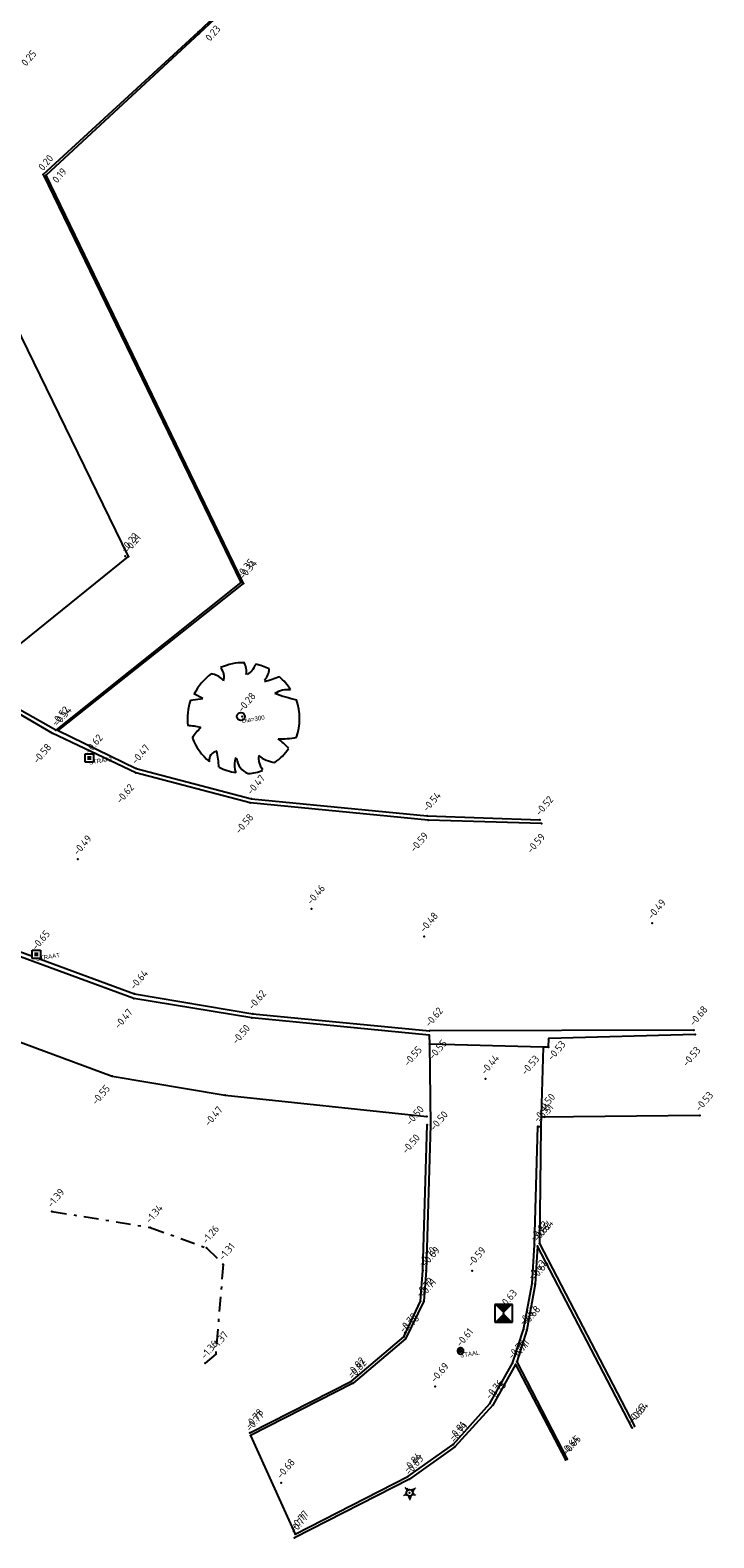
# Model space of a CAD drawing. Header units: metres. Extents: x 132524 to 133518, y 502723 to 503192.
# Tile 4 of 10: x 132712 to 132735, y 502784 to 502835. Entities that reach past the tile are written whole.
import ezdxf

# ---------------------------------------------------------------- set-up
doc = ezdxf.new("R2010")
doc.units = ezdxf.units.M
doc.linetypes.add('DASHDOT', pattern=[1, 0.5, -0.25, 0, -0.25])
for name, color, linetype in [('AKB', 254, 'Continuous'), ('D_BOOM', 3, 'Continuous'), ('D_KOLKSTRAAT', 7, 'Continuous'), ('D_PAAL', 2, 'Continuous'), ('KLINKER', 22, 'Continuous'), ('P_AKB', 254, 'Continuous'), ('P_BOOM', 3, 'Continuous'), ('P_HARTWEG', 253, 'Continuous'), ('P_INSPECTIEPUT', 1, 'Continuous'), ('P_KLINKER', 22, 'Continuous'), ('P_KOLK', 7, 'Continuous'), ('P_KOLKSTRAAT', 7, 'Continuous'), ('P_LICHTMAST', 2, 'Continuous'), ('P_PAAL', 2, 'Continuous'), ('P_TEEN TALUD', 3, 'Continuous'), ('P_TEGEL', 6, 'Continuous'), ('TEEN TALUD', 3, 'Continuous'), ('TEGEL', 6, 'Continuous'), ('Z_AKB', 254, 'Continuous'), ('Z_BOOM', 3, 'Continuous'), ('Z_HARTWEG', 253, 'Continuous'), ('Z_INSPECTIEPUT', 1, 'Continuous'), ('Z_KLINKER', 22, 'Continuous'), ('Z_KOLKSTRAAT', 7, 'Continuous'), ('Z_PAAL', 2, 'Continuous'), ('Z_TEEN TALUD', 3, 'Continuous'), ('Z_TEGEL', 6, 'Continuous')]:
    doc.layers.add(name, color=color, linetype=linetype)
doc.styles.add('DESCRIPTION', font='MSURVEY.SHX', dxfattribs={"height": 0.15})
doc.styles.add('NLCS-ISO-M200-T18', font='NLCS-ISO.ttf', dxfattribs={"height": 0.36})

# ---------------------------------------------------------------- blocks, each defined once
blk = doc.blocks.new('TREE5')
for p, q in [((-5.82, 1.84), (-4.43, 2)), ((-5.45, 2.55), (-5.45, 2.55)), ((-4.43, 2), (-5.45, 2.55))]:
    blk.add_line(p, q)
blk.add_circle((-0.14, -0.02), 0.451)
for centre, radius, start, end in [((0.17, -0.24), 6.29, 89.3321, 114.3856), ((-3.58, 4.44), 1.54, 343.6555, 39.76), ((-1.8, 5.03), 2.28, 352.0775, 26.6128), ((-0.73, 6.68), 2.38, 304.1868, 338.5411), ((0.17, -0.24), 6.27, 62.8767, 77.7021), ((1.21, 5.35), 1.82, 315.8454, 359.7651), ((0.17, -0.24), 6.22, 126.0751, 153.6245), ((-3.93, 2.18), 2.65, 48.5203, 80.5151), ((-2.62, 22.51), 19.28, 285.4397, 290.7099), ((0.17, -0.24), 6.18, 31.4098, 49.4752), ((0.17, -0.24), 6.34, 160.8426, 187.275), ((5.13, 0.24), 2.76, 83.5323, 121.6544), ((11.59, 24.42), 23.21, 250.0865, 256.3451), ((0.17, -0.24), 6.3, 340.3307, 19.43), ((-6.94, -11.4), 10.4, 77.3728, 85.4649), ((0.21, -6.18), 6.93, 134.7782, 147.3315), ((0.17, -0.24), 6.19, 200.8103, 231.4392), ((4.49, 5.21), 7.74, 266.7455, 282.0146), ((0.26, -7.73), 6.44, 39.6536, 53.993), ((-2.7, -4.95), 1.03, 97.741, 188.8107), ((-15.69, -6.41), 13.08, 2.9465, 10.9238), ((1.74, -5.5), 2.6, 160.6009, 199.3991), ((1.45, -4.49), 2.1, 186.1912, 248.4952), ((3.76, -4.72), 1.93, 170.6314, 220.6278), ((4.11, -1.67), 3.55, 230.4582, 263.1093), ((0.17, -0.24), 6.07, 305.394, 326.2464), ((0.17, -0.24), 6.16, 243.1498, 261.8356), ((0.17, -0.24), 6.23, 274.7236, 290.3277)]:
    blk.add_arc(centre, radius, start, end)
blk = doc.blocks.new('ICI_DIP_WIPEOUT')
blk.add_wipeout([(-4, 4), (4, 4), (4, -4), (-4, -4)])
for p, q in [((-4, -4), (-4, 4)), ((-4, 4), (4, 4)), ((4, 4), (4, -4)), ((4, -4), (-4, -4))]:
    blk.add_line(p, q)
blk.add_solid([(-2, 2), (2, 2), (-2, -2), (2, -2)])
blk = doc.blocks.new('ICI_FSWP')
for p, q in [((-4.9625, 4.9625), (-4.9625, -4.9625)), ((4.9625, 4.9625), (-4.9625, 4.9625)), ((4.9625, -4.9625), (4.9625, 4.9625)), ((-4.9625, -4.9625), (4.9625, -4.9625))]:
    blk.add_line(p, q)
blk.add_solid([(-4.9625, 4.9625), (4.9625, 4.9625), (4.9625, -4.9625), (-4.9625, -4.9625)])
blk = doc.blocks.new('ICI_FSCP_WIPEOUT')
blk.add_wipeout([(0, 6.9), (-0.3, 6.9), (-0.7, 6.9), (-1, 6.9), (-1.4, 6.8), (-1.7, 6.7), (-2, 6.6), (-2.3, 6.5), (-2.7, 6.4), (-3, 6.3), (-3.3, 6.1), (-3.6, 6), (-3.9, 5.8), (-4.1, 5.6), (-4.4, 5.4), (-4.7, 5.1), (-4.9, 4.9), (-5.1, 4.7), (-5.4, 4.4), (-5.6, 4.1), (-5.8, 3.9), (-6, 3.6), (-6.1, 3.3), (-6.3, 3), (-6.4, 2.7), (-6.5, 2.3), (-6.6, 2), (-6.7, 1.7), (-6.8, 1.4), (-6.9, 1), (-6.9, 0.7), (-6.9, 0.3), (-6.9, 0), (-6.9, -0.3), (-6.9, -0.7), (-6.9, -1), (-6.8, -1.4), (-6.7, -1.7), (-6.6, -2), (-6.5, -2.3), (-6.4, -2.7), (-6.3, -3), (-6.1, -3.3), (-6, -3.6), (-5.8, -3.9), (-5.6, -4.1), (-5.4, -4.4), (-5.1, -4.7), (-4.9, -4.9), (-4.7, -5.1), (-4.4, -5.4), (-4.1, -5.6), (-3.9, -5.8), (-3.6, -6), (-3.3, -6.1), (-3, -6.3), (-2.7, -6.4), (-2.3, -6.5), (-2, -6.6), (-1.7, -6.7), (-1.4, -6.8), (-1, -6.9), (-0.7, -6.9), (-0.3, -6.9), (0, -6.9), (0.3, -6.9), (0.7, -6.9), (1, -6.9), (1.4, -6.8), (1.7, -6.7), (2, -6.6), (2.3, -6.5), (2.7, -6.4), (3, -6.3), (3.3, -6.1), (3.6, -6), (3.9, -5.8), (4.1, -5.6), (4.4, -5.4), (4.7, -5.1), (4.9, -4.9), (5.1, -4.7), (5.4, -4.4), (5.6, -4.1), (5.8, -3.9), (6, -3.6), (6.1, -3.3), (6.3, -3), (6.4, -2.7), (6.5, -2.3), (6.6, -2), (6.7, -1.7), (6.8, -1.4), (6.9, -1), (6.9, -0.7), (6.9, -0.3), (6.9, 0), (6.9, 0.3), (6.9, 0.7), (6.9, 1), (6.8, 1.4), (6.7, 1.7), (6.6, 2), (6.5, 2.3), (6.4, 2.7), (6.3, 3), (6.1, 3.3), (6, 3.6), (5.8, 3.9), (5.6, 4.1), (5.4, 4.4), (5.1, 4.7), (4.9, 4.9), (4.7, 5.1), (4.4, 5.4), (4.1, 5.6), (3.9, 5.8), (3.6, 6), (3.3, 6.1), (3, 6.3), (2.7, 6.4), (2.3, 6.5), (2, 6.6), (1.7, 6.7), (1.4, 6.8), (1, 6.9), (0.7, 6.9), (0.3, 6.9)])
blk.add_lwpolyline([(0, 6.9), (-0.3, 6.9), (-0.7, 6.9), (-1, 6.9), (-1.4, 6.8), (-1.7, 6.7), (-2, 6.6), (-2.3, 6.5), (-2.7, 6.4), (-3, 6.3), (-3.3, 6.1), (-3.6, 6), (-3.9, 5.8), (-4.1, 5.6), (-4.4, 5.4), (-4.7, 5.1), (-4.9, 4.9), (-5.1, 4.7), (-5.4, 4.4), (-5.6, 4.1), (-5.8, 3.9), (-6, 3.6), (-6.1, 3.3), (-6.3, 3), (-6.4, 2.7), (-6.5, 2.3), (-6.6, 2), (-6.7, 1.7), (-6.8, 1.4), (-6.9, 1), (-6.9, 0.7), (-6.9, 0.3), (-6.9, 0), (-6.9, -0.3), (-6.9, -0.7), (-6.9, -1), (-6.8, -1.4), (-6.7, -1.7), (-6.6, -2), (-6.5, -2.3), (-6.4, -2.7), (-6.3, -3), (-6.1, -3.3), (-6, -3.6), (-5.8, -3.9), (-5.6, -4.1), (-5.4, -4.4), (-5.1, -4.7), (-4.9, -4.9), (-4.7, -5.1), (-4.4, -5.4), (-4.1, -5.6), (-3.9, -5.8), (-3.6, -6), (-3.3, -6.1), (-3, -6.3), (-2.7, -6.4), (-2.3, -6.5), (-2, -6.6), (-1.7, -6.7), (-1.4, -6.8), (-1, -6.9), (-0.7, -6.9), (-0.3, -6.9), (0, -6.9), (0.3, -6.9), (0.7, -6.9), (1, -6.9), (1.4, -6.8), (1.7, -6.7), (2, -6.6), (2.3, -6.5), (2.7, -6.4), (3, -6.3), (3.3, -6.1), (3.6, -6), (3.9, -5.8), (4.1, -5.6), (4.4, -5.4), (4.7, -5.1), (4.9, -4.9), (5.1, -4.7), (5.4, -4.4), (5.6, -4.1), (5.8, -3.9), (6, -3.6), (6.1, -3.3), (6.3, -3), (6.4, -2.7), (6.5, -2.3), (6.6, -2), (6.7, -1.7), (6.8, -1.4), (6.9, -1), (6.9, -0.7), (6.9, -0.3), (6.9, 0), (6.9, 0.3), (6.9, 0.7), (6.9, 1), (6.8, 1.4), (6.7, 1.7), (6.6, 2), (6.5, 2.3), (6.4, 2.7), (6.3, 3), (6.1, 3.3), (6, 3.6), (5.8, 3.9), (5.6, 4.1), (5.4, 4.4), (5.1, 4.7), (4.9, 4.9), (4.7, 5.1), (4.4, 5.4), (4.1, 5.6), (3.9, 5.8), (3.6, 6), (3.3, 6.1), (3, 6.3), (2.7, 6.4), (2.3, 6.5), (2, 6.6), (1.7, 6.7), (1.4, 6.8), (1, 6.9), (0.7, 6.9), (0.3, 6.9)], close=True)
at = {"const_width": 2.98}
blk.add_lwpolyline([(-1.5, 0, 1), (1.5, 0, 1)], format="xyb", close=True, dxfattribs=at)
blk.add_circle((0, 0), 2.98)
blk = doc.blocks.new('SHRUB5')
for p, q in [((-0.073, 0.084), (-0.064, 0.09)), ((-0.07, 0.072), (-0.055, 0.085)), ((-0.063, 0.06), (-0.045, 0.08)), ((-0.06, 0.047), (-0.03, 0.074)), ((-0.05, 0.037), (-0.018, 0.064)), ((0.027, 0.059), (0.068, 0.022)), ((0.043, 0.062), (0.073, 0.037)), ((0.048, -0.043), (0.072, 0)), ((0.061, 0.072), (0.082, 0.05)), ((0.076, 0.077), (0.09, 0.062)), ((0.087, 0.082), (0.093, 0.074)), ((-0.098, -0.041), (-0.093, -0.051)), ((-0.088, -0.033), (-0.085, -0.048)), ((-0.08, -0.023), (-0.071, -0.048)), ((-0.07, -0.013), (-0.056, -0.046)), ((-0.063, -0.001), (-0.042, -0.045)), ((-0.024, -0.061), (0.033, -0.061)), ((-0.018, -0.073), (0.026, -0.075)), ((-0.013, -0.085), (0.019, -0.083)), ((-0.005, -0.095), (0.016, -0.095)), ((0.001, -0.106), (0.014, -0.106)), ((0.061, -0.043), (0.075, -0.013)), ((0.075, -0.043), (0.082, -0.021)), ((0.086, -0.041), (0.089, -0.026)), ((0.096, -0.041), (0.098, -0.031))]:
    blk.add_line(p, q)
blk.add_circle((0.001, 0), 0.055)

msp = doc.modelspace()

# ---------------------------------------------------------------- linework, layer by layer
at = {"layer": 'AKB', "linetype": 'Continuous'}
for p, q in [((132721.472, 502838.83), (132717.298, 502834.915)), ((132717.298, 502834.915), (132712.127, 502830.13)), ((132718.801, 502816.33), (132712.127, 502830.13)), ((132712.533, 502811.364), (132718.801, 502816.33)), ((132712.533, 502811.364), (132715.171, 502810.082)), ((132715.171, 502810.082), (132719.07, 502809.055)), ((132719.07, 502809.055), (132725.007, 502808.477)), ((132725.007, 502808.477), (132728.818, 502808.345)), ((132724.859, 502793.118), (132725.003, 502798.036)), ((132728.851, 502797.978), (132728.806, 502794.023)), ((132728.806, 502794.023), (132732.018, 502787.856)), ((132724.778, 502792.081), (132724.859, 502793.118)), ((132724.216, 502790.873), (132724.778, 502792.081)), ((132722.455, 502789.378), (132724.216, 502790.873)), ((132727.995, 502789.942), (132727.224, 502788.565)), ((132727.995, 502789.942), (132729.679, 502786.718)), ((132719.012, 502787.632), (132722.455, 502789.378)), ((132727.224, 502788.565), (132725.947, 502787.156)), ((132725.947, 502787.156), (132724.413, 502786.059)), ((132724.413, 502786.059), (132720.526, 502784.079))]:
    msp.add_line(p, q, dxfattribs=at)
at = {"layer": 'KLINKER', "linetype": 'Continuous'}
for p, q in [((132712.33, 502811.27), (132710.645, 502812.258)), ((132715.16, 502809.931), (132712.33, 502811.27)), ((132719.03, 502808.92), (132715.16, 502809.931)), ((132725.039, 502808.327), (132719.03, 502808.92)), ((132728.871, 502808.215), (132725.039, 502808.327)), ((132710.998, 502803.978), (132715.115, 502802.466)), ((132715.115, 502802.466), (132719.111, 502801.79)), ((132719.111, 502801.79), (132725.086, 502801.207)), ((132734.019, 502801.239), (132725.086, 502801.207)), ((132725.08, 502801.067), (132725.086, 502800.762)), ((132725.086, 502800.762), (132725.116, 502798.024)), ((132728.932, 502800.662), (132725.086, 502800.762)), ((132728.932, 502800.662), (132728.851, 502797.978)), ((132725.116, 502798.024), (132724.973, 502793.109)), ((132728.633, 502793.984), (132728.751, 502797.984)), ((132728.751, 502797.984), (132728.851, 502797.978)), ((132728.56, 502792.673), (132728.633, 502793.984)), ((132724.973, 502793.109), (132724.893, 502792.076)), ((132728.266, 502791.119), (132728.56, 502792.673)), ((132724.893, 502792.076), (132724.28, 502790.805)), ((132727.89, 502789.978), (132728.266, 502791.119)), ((132724.28, 502790.805), (132722.501, 502789.302)), ((132727.13, 502788.623), (132727.89, 502789.978)), ((132722.501, 502789.302), (132719.037, 502787.542)), ((132725.888, 502787.235), (132727.13, 502788.623)), ((132719.037, 502787.542), (132720.55, 502784.205)), ((132724.358, 502786.154), (132725.888, 502787.235)), ((132720.55, 502784.205), (132724.358, 502786.154))]:
    msp.add_line(p, q, dxfattribs=at)
at = {"layer": 'P_AKB', "linetype": 'ByBlock'}
for p in [(132717.298, 502834.915, 0.233), (132712.127, 502830.13, 0.185), (132714.807, 502817.25, -0.223), (132718.801, 502816.33, -0.335), (132712.533, 502811.364, -0.535), (132715.171, 502810.082, -0.471), (132719.07, 502809.055, -0.467), (132725.007, 502808.477, -0.535), (132728.818, 502808.345, -0.517), (132725.003, 502798.036, -0.497), (132728.806, 502794.023, -0.638), (132724.859, 502793.118, -0.703), (132724.778, 502792.081, -0.719), (132724.216, 502790.873, -0.79), (132727.995, 502789.942, -0.713), (132722.455, 502789.378, -0.817), (132727.224, 502788.565, -0.747), (132732.018, 502787.856, -0.639), (132719.012, 502787.632, -0.78), (132725.947, 502787.156, -0.788), (132729.679, 502786.718, -0.637), (132724.413, 502786.059, -0.845), (132720.526, 502784.079, -0.774)]:
    msp.add_point(p, dxfattribs=at)
at = {"layer": 'P_BOOM', "linetype": 'ByBlock'}
msp.add_point((132718.757, 502811.839, -0.28), dxfattribs=at)
at = {"layer": 'P_HARTWEG', "linetype": 'ByBlock'}
for p in [(132713.204, 502807.013, -0.49), (132721.093, 502805.34, -0.456), (132732.606, 502804.848, -0.491), (132724.909, 502804.4, -0.48), (132726.974, 502799.594, -0.439), (132726.524, 502793.102, -0.585), (132725.275, 502789.19, -0.685), (132720.074, 502785.941, -0.681)]:
    msp.add_point(p, dxfattribs=at)
at = {"layer": 'P_INSPECTIEPUT', "linetype": 'ByBlock'}
msp.add_point((132727.589, 502791.669, -0.629), dxfattribs=at)
at = {"layer": 'P_KLINKER', "linetype": 'ByBlock'}
for p in [(132712.33, 502811.27, -0.575), (132715.16, 502809.931, -0.615), (132719.03, 502808.92, -0.58), (132725.039, 502808.327, -0.591), (132728.871, 502808.215, -0.587), (132715.115, 502802.466, -0.638), (132719.111, 502801.79, -0.62), (132725.086, 502801.207, -0.618), (132734.019, 502801.239, -0.682), (132725.086, 502800.762, -0.548), (132725.116, 502798.024, -0.501), (132728.751, 502797.984, -0.507), (132728.851, 502797.978, -0.508), (132728.633, 502793.984, -0.619), (132724.973, 502793.109, -0.69), (132728.56, 502792.673, -0.632), (132724.893, 502792.076, -0.712), (132728.266, 502791.119, -0.673), (132724.28, 502790.805, -0.778), (132727.89, 502789.978, -0.703), (132722.501, 502789.302, -0.818), (132727.13, 502788.623, -0.759), (132719.037, 502787.542, -0.767), (132725.888, 502787.235, -0.806), (132724.358, 502786.154, -0.836), (132720.55, 502784.205, -0.766)]:
    msp.add_point(p, dxfattribs=at)
at = {"layer": 'P_KOLKSTRAAT', "linetype": 'ByBlock'}
for p in [(132713.591, 502810.431, -0.622), (132711.799, 502803.8, -0.645)]:
    msp.add_point(p, dxfattribs=at)
at = {"layer": 'P_LICHTMAST', "linetype": 'ByBlock'}
msp.add_point((132724.412, 502785.602, -0.823), dxfattribs=at)
at = {"layer": 'P_PAAL', "linetype": 'ByBlock'}
msp.add_point((132726.135, 502790.395, -0.608), dxfattribs=at)
at = {"layer": 'P_TEEN TALUD', "linetype": 'ByBlock'}
for p in [(132712.322, 502795.11, -1.388), (132715.644, 502794.571, -1.342), (132717.551, 502793.877, -1.257), (132718.116, 502793.318, -1.312), (132717.508, 502789.984, -1.355), (132717.86, 502790.29, -1.366)]:
    msp.add_point(p, dxfattribs=at)
at = {"layer": 'P_TEGEL', "linetype": 'ByBlock'}
for p in [(132717.265, 502834.966, 0.234), (132712.032, 502830.146, 0.203), (132714.918, 502817.238, -0.21), (132718.708, 502816.358, -0.346), (132712.462, 502811.378, -0.518), (132715.094, 502802.306, -0.466), (132719.079, 502801.652, -0.499), (132734.063, 502801.085, -0.528), (132725.08, 502801.067, -0.552), (132728.932, 502800.662, -0.534), (132729.112, 502800.662, -0.529), (132729.113, 502800.959, -0.547), (132714.359, 502799.684, -0.551), (132718.183, 502799.033, -0.472), (132724.993, 502798.321, -0.5), (132728.88, 502798.295, -0.499), (132734.217, 502798.354, -0.528), (132728.731, 502793.939, -0.618), (132728.662, 502792.656, -0.636), (132728.372, 502791.112, -0.676), (132728.036, 502790.026, -0.707), (132731.94, 502787.797, -0.649), (132729.74, 502786.734, -0.647)]:
    msp.add_point(p, dxfattribs=at)
at = {"layer": 'TEEN TALUD', "linetype": 'DASHDOT'}
for p, q in [((132712.322, 502795.11), (132715.644, 502794.571)), ((132715.644, 502794.571), (132717.551, 502793.877)), ((132717.551, 502793.877), (132718.116, 502793.318)), ((132718.116, 502793.318), (132717.86, 502790.29)), ((132717.86, 502790.29), (132717.508, 502789.984))]:
    msp.add_line(p, q, dxfattribs=at)
at = {"layer": 'TEGEL', "linetype": 'Continuous'}
for p, q in [((132717.265, 502834.966), (132721.428, 502838.88)), ((132712.032, 502830.146), (132717.265, 502834.966)), ((132712.032, 502830.146), (132718.708, 502816.358)), ((132714.918, 502817.238), (132709.943, 502827.432)), ((132709.748, 502813.083), (132714.918, 502817.238)), ((132718.708, 502816.358), (132712.462, 502811.378)), ((132712.462, 502811.378), (132710.721, 502812.355)), ((132715.094, 502802.306), (132710.931, 502803.842)), ((132719.079, 502801.652), (132715.094, 502802.306)), ((132725.08, 502801.067), (132719.079, 502801.652)), ((132709.532, 502801.466), (132714.359, 502799.684)), ((132734.063, 502801.085), (132729.113, 502800.959)), ((132729.112, 502800.662), (132728.932, 502800.662)), ((132729.112, 502800.662), (132729.113, 502800.959)), ((132714.359, 502799.684), (132718.183, 502799.033)), ((132718.183, 502799.033), (132724.993, 502798.321)), ((132734.217, 502798.354), (132728.88, 502798.295)), ((132728.731, 502793.939), (132728.662, 502792.656)), ((132731.94, 502787.797), (132728.731, 502793.939)), ((132728.662, 502792.656), (132728.372, 502791.112)), ((132728.372, 502791.112), (132728.036, 502790.026)), ((132728.036, 502790.026), (132729.74, 502786.734))]:
    msp.add_line(p, q, dxfattribs=at)

# ---------------------------------------------------------------- block references
at = {"layer": 'P_BOOM', "linetype": 'ByBlock', "xscale": 0.3, "yscale": 0.3, "rotation": 0.005645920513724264}
msp.add_blockref('TREE5', (132718.757, 502811.839, -0.28), dxfattribs=at)
at = {"layer": 'P_INSPECTIEPUT', "linetype": 'ByBlock', "xscale": 0.06, "yscale": 0.06, "rotation": 0.005645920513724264}
msp.add_blockref('ICI_FSWP', (132727.589, 502791.669, -0.629), dxfattribs=at)
at = {"layer": 'P_LICHTMAST', "linetype": 'ByBlock', "xscale": 2, "yscale": 2, "rotation": 0.005645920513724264}
msp.add_blockref('SHRUB5', (132724.412, 502785.602, -0.823), dxfattribs=at)

# ---------------------------------------------------------------- texts
at = {"layer": 'D_BOOM', "linetype": 'ByBlock', "style": 'DESCRIPTION'}
msp.add_text('Dia=300', height=0.15, rotation=9, dxfattribs=at).set_placement((132718.757, 502811.614, -0.28))
at = {"layer": 'D_KOLKSTRAAT', "linetype": 'ByBlock', "style": 'DESCRIPTION'}
for p in [(132713.591, 502810.206, -0.622), (132711.799, 502803.575, -0.645)]:
    msp.add_text('STRAAT', height=0.15, rotation=9, dxfattribs=at).set_placement(p)
at = {"layer": 'D_PAAL', "linetype": 'ByBlock', "style": 'DESCRIPTION'}
msp.add_text('STAAL', height=0.15, rotation=9, dxfattribs=at).set_placement((132726.135, 502790.17, -0.608))
at = {"layer": 'Z_AKB', "linetype": 'ByBlock', "style": 'NLCS-ISO-M200-T18'}
for s, p in [('0.23', (132717.678, 502834.631, 0.233)), ('0.19', (132712.504, 502829.837, 0.185)), ('-0.22', (132714.807, 502817.363, -0.223)), ('-0.34', (132718.801, 502816.443, -0.335)), ('-0.54', (132712.533, 502811.477, -0.535)), ('-0.47', (132715.171, 502810.195, -0.471)), ('-0.47', (132719.07, 502809.167, -0.467)), ('-0.54', (132725.007, 502808.589, -0.535)), ('-0.52', (132728.818, 502808.458, -0.517)), ('-0.50', (132724.31, 502797.032, -0.497)), ('-0.64', (132728.806, 502794.135, -0.638)), ('-0.70', (132724.859, 502793.231, -0.703)), ('-0.72', (132724.778, 502792.193, -0.719)), ('-0.79', (132724.216, 502790.986, -0.79)), ('-0.71', (132727.995, 502790.054, -0.713)), ('-0.82', (132722.455, 502789.49, -0.817)), ('-0.75', (132727.224, 502788.678, -0.747)), ('-0.78', (132719.012, 502787.745, -0.78)), ('-0.64', (132732.018, 502787.968, -0.639)), ('-0.79', (132725.947, 502787.268, -0.788)), ('-0.64', (132729.679, 502786.831, -0.637)), ('-0.85', (132724.413, 502786.171, -0.845)), ('-0.77', (132720.526, 502784.191, -0.774))]:
    msp.add_text(s, height=0.25, rotation=49.5, dxfattribs=at).set_placement(p)
at = {"layer": 'Z_BOOM', "linetype": 'ByBlock', "style": 'NLCS-ISO-M200-T18'}
msp.add_text('-0.28', height=0.25, rotation=49.5, dxfattribs=at).set_placement((132718.757, 502811.952, -0.28))
at = {"layer": 'Z_HARTWEG', "linetype": 'ByBlock', "style": 'NLCS-ISO-M200-T18'}
for s, p in [('-0.49', (132713.204, 502807.125, -0.49)), ('-0.46', (132721.093, 502805.452, -0.456)), ('-0.49', (132732.606, 502804.961, -0.491)), ('-0.48', (132724.909, 502804.512, -0.48)), ('-0.44', (132726.974, 502799.706, -0.439)), ('-0.59', (132726.524, 502793.215, -0.585)), ('-0.69', (132725.275, 502789.302, -0.685)), ('-0.68', (132720.074, 502786.053, -0.681))]:
    msp.add_text(s, height=0.25, rotation=49.5, dxfattribs=at).set_placement(p)
at = {"layer": 'Z_INSPECTIEPUT', "linetype": 'ByBlock', "style": 'NLCS-ISO-M200-T18'}
msp.add_text('-0.63', height=0.25, rotation=49.5, dxfattribs=at).set_placement((132727.589, 502791.782, -0.629))
at = {"layer": 'Z_KLINKER', "linetype": 'ByBlock', "style": 'NLCS-ISO-M200-T18'}
for s, p in [('-0.58', (132711.841, 502810.217, -0.575)), ('-0.62', (132714.649, 502808.867, -0.615)), ('-0.58', (132718.674, 502807.845, -0.58)), ('-0.59', (132724.583, 502807.225, -0.591)), ('-0.59', (132728.53, 502807.185, -0.587)), ('-0.64', (132715.115, 502802.579, -0.638)), ('-0.62', (132719.111, 502801.902, -0.62)), ('-0.62', (132725.086, 502801.319, -0.618)), ('-0.68', (132734.019, 502801.352, -0.682)), ('-0.55', (132725.213, 502800.216, -0.548)), ('-0.50', (132725.254, 502797.814, -0.501)), ('-0.51', (132728.751, 502798.096, -0.507)), ('-0.51', (132728.851, 502798.09, -0.508)), ('-0.62', (132728.633, 502794.096, -0.619)), ('-0.69', (132724.973, 502793.222, -0.69)), ('-0.63', (132728.56, 502792.785, -0.632)), ('-0.71', (132724.893, 502792.189, -0.712)), ('-0.67', (132728.266, 502791.232, -0.673)), ('-0.78', (132724.28, 502790.918, -0.778)), ('-0.70', (132727.89, 502790.091, -0.703)), ('-0.82', (132722.501, 502789.415, -0.818)), ('-0.76', (132727.13, 502788.736, -0.759)), ('-0.77', (132719.037, 502787.654, -0.767)), ('-0.81', (132725.888, 502787.347, -0.806)), ('-0.84', (132724.358, 502786.266, -0.836)), ('-0.77', (132720.55, 502784.318, -0.766))]:
    msp.add_text(s, height=0.25, rotation=49.5, dxfattribs=at).set_placement(p)
at = {"layer": 'Z_KOLKSTRAAT', "linetype": 'ByBlock', "style": 'NLCS-ISO-M200-T18'}
for s, p in [('-0.62', (132713.591, 502810.544, -0.622)), ('-0.65', (132711.799, 502803.912, -0.645))]:
    msp.add_text(s, height=0.25, rotation=49.5, dxfattribs=at).set_placement(p)
at = {"layer": 'Z_PAAL', "linetype": 'ByBlock', "style": 'NLCS-ISO-M200-T18'}
msp.add_text('-0.61', height=0.25, rotation=49.5, dxfattribs=at).set_placement((132726.135, 502790.507, -0.608))
at = {"layer": 'Z_TEEN TALUD', "linetype": 'ByBlock', "style": 'NLCS-ISO-M200-T18'}
for s, p in [('-1.39', (132712.322, 502795.222, -1.388)), ('-1.34', (132715.644, 502794.684, -1.342)), ('-1.26', (132717.551, 502793.989, -1.257)), ('-1.31', (132718.116, 502793.431, -1.312)), ('-1.37', (132717.86, 502790.402, -1.366)), ('-1.36', (132717.508, 502790.097, -1.355))]:
    msp.add_text(s, height=0.25, rotation=49.5, dxfattribs=at).set_placement(p)
at = {"layer": 'Z_TEGEL', "linetype": 'ByBlock', "style": 'NLCS-ISO-M200-T18'}
for s, p in [('0.25', (132711.456, 502833.789, 0.246)), ('0.20', (132712.032, 502830.259, 0.203)), ('-0.21', (132714.918, 502817.351, -0.21)), ('-0.35', (132718.708, 502816.47, -0.346)), ('-0.52', (132712.462, 502811.491, -0.518)), ('-0.47', (132714.594, 502801.259, -0.466)), ('-0.50', (132718.569, 502800.733, -0.499)), ('-0.55', (132724.37, 502799.996)), ('-0.53', (132729.229, 502800.184)), ('-0.53', (132733.79, 502799.985, -0.528)), ('-0.53', (132728.34, 502799.691, -0.534)), ('-0.55', (132713.828, 502798.685, -0.551)), ('-0.50', (132728.88, 502798.407, -0.499)), ('-0.53', (132734.217, 502798.466, -0.528)), ('-0.47', (132717.634, 502797.965, -0.472)), ('-0.50', (132724.443, 502797.991, -1)), ('-0.62', (132728.731, 502794.052, -0.618)), ('-0.64', (132728.662, 502792.769, -0.636)), ('-0.68', (132728.372, 502791.224, -0.676)), ('-0.71', (132728.036, 502790.138, -0.707)), ('-0.65', (132731.94, 502787.91, -0.649)), ('-0.65', (132729.74, 502786.847, -0.647))]:
    msp.add_text(s, height=0.25, rotation=49.5, dxfattribs=at).set_placement(p)

# ---------------------------------------------------------------- next in the draw order: block references
at = {"layer": 'P_KOLK', "linetype": 'ByBlock', "xscale": 0.03500000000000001, "yscale": 0.03500000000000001, "rotation": 0.005645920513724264}
for p in [(132713.591, 502810.431, -0.622), (132711.799, 502803.8, -0.645)]:
    msp.add_blockref('ICI_DIP_WIPEOUT', p, dxfattribs=at)
at = {"layer": 'P_PAAL', "linetype": 'ByBlock', "xscale": 0.015, "yscale": 0.015, "rotation": 0.005645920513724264}
msp.add_blockref('ICI_FSCP_WIPEOUT', (132726.135, 502790.395, -0.608), dxfattribs=at)

doc.saveas('drawing.dxf')
